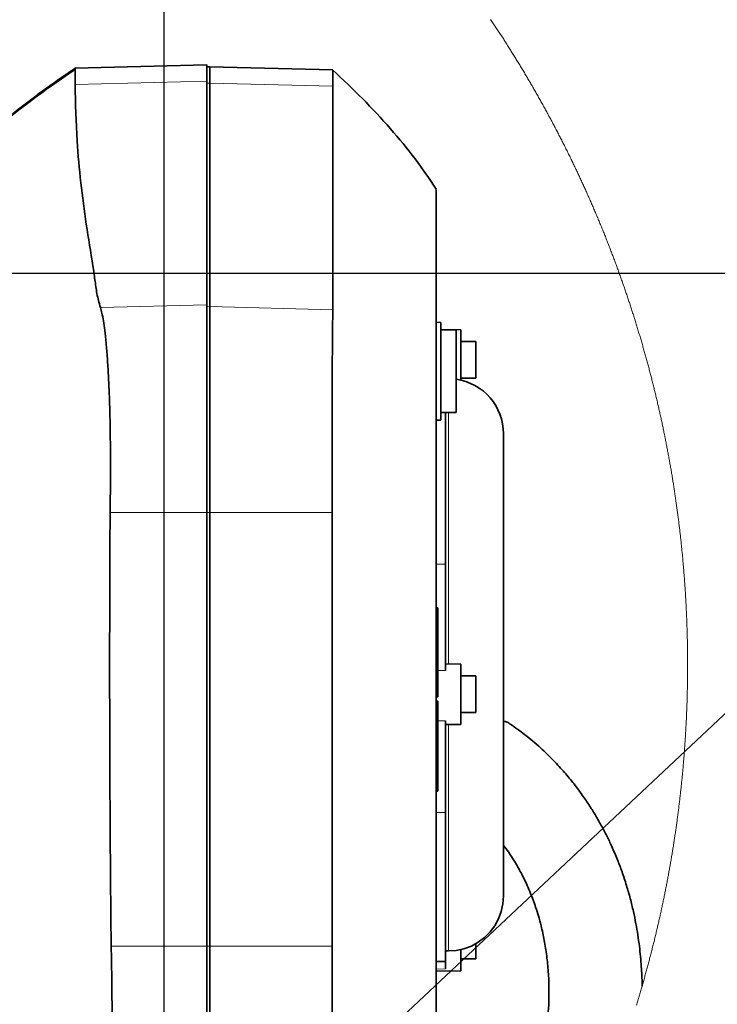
# Model space of a CAD drawing. Header units: millimetres. Extents: x 0 to 12115, y 0 to 8400.
# Tile 48 of 123: x 2033 to 2489, y 6601 to 7245. Entities that reach past the tile are written whole.
import ezdxf

# ---------------------------------------------------------------- set-up
doc = ezdxf.new("R2010")
doc.units = ezdxf.units.MM
doc.header["$LTSCALE"] = 20
doc.layers.add('SVART_TEXT', color=7, linetype='Continuous')
doc.styles.add('SLDTEXTSTYLE0', font='TXT', dxfattribs={"width": 0.605})
doc.dimstyles.new('SLDDIMSTYLE10', dxfattribs={"dimtxt": 70, "dimasz": 70, "dimexe": 0, "dimexo": 0.0625, "dimgap": 17.5, "dimtad": 1, "dimdec": 1, "dimlfac": 0.5, "dimrnd": 1e-09, "dimzin": 12, "dimdsep": 46, "dimtxsty": 'SLDTEXTSTYLE0', "dimsah": 1, "dimcen": 0.09, "dimadec": 0, "dimazin": 3, "dimtfac": 1, "dimtofl": 0, "dimtmove": 0, "dimatfit": 3, "dimfxl": 1, "dimfrac": 2, "dimtolj": 1, "dimtzin": 12, "dimarcsym": 0})
doc.dimstyles.new('SLDDIMSTYLE11', dxfattribs={"dimtxt": 70, "dimasz": 70, "dimexe": 0, "dimexo": 0.0625, "dimgap": 17.5, "dimtad": 0, "dimtih": 1, "dimtoh": 1, "dimdec": 1, "dimlfac": 0.5, "dimrnd": 1e-09, "dimzin": 12, "dimdsep": 46, "dimtxsty": 'SLDTEXTSTYLE0', "dimblk1": 'NONE', "dimsah": 1, "dimcen": 0, "dimadec": 0, "dimazin": 3, "dimtfac": 1, "dimtmove": 0, "dimatfit": 3, "dimldrblk": 'NONE', "dimfxl": 1, "dimfrac": 2, "dimtolj": 1, "dimtzin": 12, "dimarcsym": 0})
doc.dimstyles.new('SLDDIMSTYLE9', dxfattribs={"dimtxt": 70, "dimasz": 70, "dimexe": 0, "dimexo": 0.0625, "dimgap": 17.5, "dimtad": 1, "dimdec": 1, "dimlfac": 0.5, "dimrnd": 1e-09, "dimzin": 12, "dimdsep": 46, "dimtxsty": 'SLDTEXTSTYLE0', "dimsah": 1, "dimcen": 0.09, "dimadec": 0, "dimazin": 3, "dimtfac": 1, "dimtmove": 0, "dimatfit": 0, "dimfxl": 1, "dimfrac": 2, "dimtolj": 1, "dimtzin": 12, "dimarcsym": 0})

# ---------------------------------------------------------------- blocks, each defined once
blk = doc.blocks.new('_D_51')
at = {"color": 7, "linetype": 'Continuous', "lineweight": 0}
for p, q in [((1733.6, 6427.22), (1733.6, 7642.23)), ((1913.6, 7083.22), (1913.6, 7642.23)), ((1733.6, 7612.23), (1613.6, 7612.23)), ((1733.6, 7612.23), (1913.6, 7612.23)), ((1913.6, 7612.23), (2033.6, 7612.23))]:
    blk.add_line(p, q, dxfattribs=at)
at = {"color": 7, "linetype": 'Continuous', "lineweight": 18}
for points in [[(1733.6, 7612.23), (1663.6, 7622.23), (1663.6, 7602.23)], [(1913.6, 7612.23), (1983.6, 7602.23), (1983.6, 7622.23)]]:
    blk.add_solid(points, dxfattribs=at)
at = {"color": 7, "linetype": 'Continuous', "lineweight": 18, "insert": (1770.13, 7702.47), "char_height": 70, "attachment_point": 1, "style": 'SLDTEXTSTYLE0'}
blk.add_mtext('90', dxfattribs=at)
blk = doc.blocks.new('_D_53')
at = {"layer": 'SVART_TEXT'}
for p, q in [((1733.6, 6427.22), (1733.6, 7922.23)), ((2127.6, 6451.22), (2127.6, 7922.23)), ((2127.6, 7892.23), (1733.6, 7892.23))]:
    blk.add_line(p, q, dxfattribs=at)
for points in [[(1733.6, 7892.23), (1803.6, 7882.23), (1803.6, 7902.23)], [(2127.6, 7892.23), (2057.6, 7902.23), (2057.6, 7882.23)]]:
    blk.add_solid(points, dxfattribs=at)
at = {"layer": 'SVART_TEXT', "insert": (1850.39, 7982.47), "char_height": 70, "attachment_point": 1, "style": 'SLDTEXTSTYLE0'}
blk.add_mtext('197', dxfattribs=at)
blk = doc.blocks.new('_D_54')
at = {"layer": 'SVART_TEXT'}
for p, q in [((2785.29, 6447.22), (2785.29, 6665.29)), ((2131.6, 6447.22), (2815.29, 6447.22)), ((2785.29, 6447.22), (2785.29, 6423.22)), ((1737.6, 6423.22), (2815.29, 6423.22)), ((2785.29, 6423.22), (2785.29, 6303.22))]:
    blk.add_line(p, q, dxfattribs=at)
for points in [[(2785.29, 6447.22), (2795.29, 6517.22), (2775.29, 6517.22)], [(2785.29, 6423.22), (2775.29, 6353.22), (2795.29, 6353.22)]]:
    blk.add_solid(points, dxfattribs=at)
at = {"layer": 'SVART_TEXT', "insert": (2695.06, 6558.35), "char_height": 70, "attachment_point": 1, "rotation": 90, "style": 'SLDTEXTSTYLE0'}
blk.add_mtext('12', dxfattribs=at)
blk = doc.blocks.new('_D_56')
at = {"layer": 'SVART_TEXT'}
for p, q in [((1537.6, 7079.22), (3112.05, 7079.22)), ((3082.05, 7079.22), (3082.05, 6423.22)), ((1737.6, 6423.22), (3112.05, 6423.22))]:
    blk.add_line(p, q, dxfattribs=at)
for points in [[(3082.05, 7079.22), (3072.05, 7009.22), (3092.05, 7009.22)], [(3082.05, 6423.22), (3092.05, 6493.22), (3072.05, 6493.22)]]:
    blk.add_solid(points, dxfattribs=at)
at = {"layer": 'SVART_TEXT', "insert": (2991.82, 6671.01), "char_height": 70, "attachment_point": 1, "rotation": 90, "style": 'SLDTEXTSTYLE0'}
blk.add_mtext('328', dxfattribs=at)
blk = doc.blocks.new('SW_SYMBOL_HOLE_DEPTH')
at = {"layer": 'SVART_TEXT', "color": 0}
for p, q in [((0, 17500), (16000, 17500)), ((8000, 17500), (8000, 1500)), ((2000, 11100), (8000, 1500)), ((14000, 11100), (8000, 1500))]:
    blk.add_line(p, q, dxfattribs=at)
blk = doc.blocks.new('_D_58')
at = {"layer": 'SVART_TEXT'}
for p, q in [((2135.04, 6454.19), (2559.95, 6852.83)), ((2559.95, 6852.83), (2980.64, 6852.83)), ((2120.16, 6440.24), (2135.04, 6454.19))]:
    blk.add_line(p, q, dxfattribs=at)
blk.add_solid([(2135.04, 6454.19), (2192.93, 6494.8), (2179.25, 6509.38)], dxfattribs=at)
at = {"layer": 'SVART_TEXT', "xscale": 0.0045117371, "yscale": 0.0045117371, "zscale": 0.0045117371}
blk.add_blockref('SW_SYMBOL_HOLE_DEPTH', (2777, 6862.94), dxfattribs=at)
at = {"layer": 'SVART_TEXT', "char_height": 70, "attachment_point": 1, "style": 'SLDTEXTSTYLE0'}
for s, insert in [('M12', (2589.95, 6943.25)), ('19', (2873.69, 6943.25))]:
    blk.add_mtext(s, dxfattribs=dict(at, insert=insert))
blk = doc.blocks.new('_None')

msp = doc.modelspace()

# ---------------------------------------------------------------- linework, layer by layer
at = {"color": 7, "linetype": 'Continuous', "lineweight": 35}
for p, q in [((2069.829292, 7213.592217), (2067.362256, 7211.865113)), ((2155.602641, 7215.506242), (2069.319136, 7213.246749)), ((2155.602641, 7204.76477), (2155.602641, 7215.506242)), ((2157.602675, 7214.263366), (2155.602641, 7214.141057)), ((2237.953789, 7212.159322), (2157.602675, 7214.263366)), ((2157.602675, 7203.555749), (2157.602675, 7214.263366)), ((2155.602641, 7058.690236), (2155.602641, 7204.76477)), ((2157.602675, 7057.481454), (2157.602675, 7203.555749)), ((2305.602677, 6523.841665), (2305.602677, 7134.076999)), ((2155.602641, 6922.727511), (2155.602641, 7058.690236)), ((2157.602675, 6922.727511), (2157.602675, 7057.481454)), ((2308.602698, 7047.137187), (2305.602677, 7047.215627)), ((2308.602698, 7015.2158), (2308.602698, 7047.137187)), ((2321.60259, 7042.324231), (2308.602698, 7042.550967)), ((2318.602688, 7042.215751), (2308.602698, 7042.215751)), ((2318.602688, 6988.215611), (2318.602688, 7042.215751)), ((2321.60259, 7042.324231), (2321.60259, 7009.367393)), ((2331.6027, 7034.603522), (2321.60259, 7034.603522)), ((2331.6027, 7034.603522), (2331.6027, 7010.603354)), ((2308.602698, 6983.294175), (2308.602698, 7015.2158)), ((2321.60259, 7010.603354), (2331.6027, 7010.603354)), ((2308.602698, 6988.215611), (2318.602688, 6988.215611)), ((2311.6026, 6988.215611), (2311.6026, 6889.11681)), ((2305.602677, 6983.215735), (2308.602698, 6983.294175)), ((2155.602641, 6639.349268), (2155.602641, 6922.727511)), ((2157.602675, 6639.349268), (2157.602675, 6922.727511)), ((2311.6026, 6889.11681), (2311.6026, 6819.459365)), ((2306.602604, 6860.555695), (2305.602677, 6860.555695)), ((2306.602604, 6860.555695), (2306.602604, 6802.370713)), ((2321.60259, 6823.762105), (2311.6026, 6823.936747)), ((2321.60259, 6823.762105), (2321.60259, 6784.320758)), ((2331.6027, 6816.041396), (2321.60259, 6816.041396)), ((2331.6027, 6816.041396), (2331.6027, 6792.041467)), ((2306.602604, 6802.370713), (2305.602677, 6802.370713)), ((2306.602604, 6799.400733), (2305.602677, 6799.400733)), ((2306.602604, 6799.400733), (2306.602604, 6741.215752)), ((2321.60259, 6792.041467), (2331.6027, 6792.041467)), ((2311.6026, 6786.674307), (2311.6026, 6726.650641)), ((2311.6026, 6784.146116), (2321.60259, 6784.320758)), ((2306.602604, 6741.215752), (2305.602677, 6741.215752)), ((2305.602677, 6740.632341), (2306.602604, 6740.632341)), ((2306.602604, 6741.215752), (2306.602604, 6740.632341)), ((2311.6026, 6726.650641), (2311.6026, 6629.320429)), ((2155.602641, 6500.315712), (2155.602641, 6639.349268)), ((2157.602675, 6501.551912), (2157.602675, 6639.349268)), ((2321.60259, 6637.064026), (2321.60259, 6623.281525)), ((2331.6027, 6640.986965), (2331.6027, 6631.002233)), ((2311.6026, 6636.163877), (2313.602693, 6636.163877)), ((2321.60259, 6631.002233), (2331.6027, 6631.002233)), ((2305.602677, 6629.215763), (2311.6026, 6629.320429)), ((2311.6026, 6629.320429), (2311.6026, 6624.403761)), ((2305.602677, 6623.002217), (2321.60259, 6623.281525))]:
    msp.add_line(p, q, dxfattribs=at)
at = {"color": 8, "linetype": 'Continuous', "lineweight": 18}
for p, q in [((2155.602641, 7204.76477), (2069.417186, 7202.56965)), ((2157.602675, 7203.555749), (2155.602641, 7203.436778)), ((2238.036759, 7201.507256), (2157.602675, 7203.555749)), ((2155.602641, 7058.690236), (2085.930116, 7056.915687)), ((2157.602675, 7057.481454), (2155.602641, 7057.362483)), ((2238.032587, 7055.432961), (2157.602675, 7057.481454)), ((2313.602693, 6988.215611), (2313.602693, 6823.901818)), ((2155.602641, 6922.727511), (2092.283435, 6922.727511)), ((2157.602675, 6922.727511), (2155.602641, 6922.727511)), ((2237.509794, 6922.727511), (2157.602675, 6922.727511)), ((2311.6026, 6889.11681), (2305.602677, 6889.152453)), ((2311.6026, 6819.459365), (2306.602604, 6819.526957)), ((2311.6026, 6786.674307), (2306.602604, 6786.598132)), ((2313.602693, 6784.181045), (2313.602693, 6636.163877)), ((2311.6026, 6726.650641), (2305.602677, 6726.598428)), ((2155.602641, 6639.349268), (2092.986889, 6639.349268)), ((2157.602675, 6639.349268), (2155.602641, 6639.349268)), ((2237.509556, 6639.349268), (2157.602675, 6639.349268)), ((2311.6026, 6624.403761), (2305.602677, 6624.30589))]:
    msp.add_line(p, q, dxfattribs=at)
at = {"color": 7, "linetype": 'Continuous', "lineweight": 18, "flags": 128}
for points in [[(2470.018871, 6822.569178), (2470.019109, 6823.21565), (2470.018632, 6823.993013), (2470.01744, 6824.770258), (2470.015533, 6825.547622), (2470.012672, 6826.324866), (2470.009096, 6827.10223), (2470.004685, 6827.879475), (2469.99944, 6828.656719), (2469.993479, 6829.434083), (2469.986684, 6830.211328), (2469.979055, 6830.988572), (2469.97071, 6831.765817), (2469.961531, 6832.543061), (2469.951518, 6833.320306), (2469.94067, 6834.09755), (2469.929106, 6834.874795), (2469.916708, 6835.65192), (2469.903476, 6836.429165), (2469.889529, 6837.20629), (2469.874747, 6837.983416), (2469.85913, 6838.76066), (2469.842679, 6839.537785), (2469.825513, 6840.314792), (2469.807513, 6841.091917), (2469.788678, 6841.869042), (2469.769127, 6842.646049), (2469.748743, 6843.423055), (2469.727523, 6844.200061), (2469.70547, 6844.977067), (2469.682701, 6845.754073), (2469.659097, 6846.53096), (2469.634778, 6847.307966), (2469.609506, 6848.084853), (2469.583519, 6848.86174), (2469.556696, 6849.638508), (2469.529159, 6850.415276), (2469.500787, 6851.192162), (2469.471581, 6851.968811), (2469.44154, 6852.745579), (2469.410784, 6853.522227), (2469.379194, 6854.298876), (2469.346769, 6855.075524), (2469.313629, 6855.852173), (2469.279654, 6856.628702), (2469.244845, 6857.405231), (2469.209201, 6858.181761), (2469.172842, 6858.958171), (2469.135649, 6859.734581), (2469.097621, 6860.510991), (2469.058878, 6861.287282), (2469.019301, 6862.063573), (2468.978889, 6862.839864), (2468.937762, 6863.616035), (2468.8958, 6864.392207), (2468.853004, 6865.16826), (2468.809373, 6865.944431), (2468.765028, 6866.720484), (2468.719847, 6867.496417), (2468.673832, 6868.27235), (2468.627102, 6869.048284), (2468.579538, 6869.824098), (2468.531139, 6870.599912), (2468.482025, 6871.375607), (2468.432076, 6872.151301), (2468.381293, 6872.926996), (2468.329675, 6873.702572), (2468.277342, 6874.478028), (2468.224175, 6875.253604), (2468.170292, 6876.028941), (2468.115456, 6876.804398), (2468.059905, 6877.579616), (2468.003638, 6878.354953), (2467.946417, 6879.130171), (2467.888482, 6879.90527), (2467.829711, 6880.680368), (2467.770226, 6881.455348), (2467.709906, 6882.230328), (2467.648752, 6883.005188), (2467.586763, 6883.780048), (2467.524059, 6884.55479), (2467.46052, 6885.329531), (2467.396266, 6886.104153), (2467.331059, 6886.878655), (2467.265136, 6887.653158), (2467.198498, 6888.427661), (2467.130907, 6889.202044), (2467.0626, 6889.976309), (2466.993458, 6890.750454), (2466.923602, 6891.524599), (2466.852911, 6892.298744), (2466.781385, 6893.07277), (2466.709144, 6893.846677), (2466.636069, 6894.620464), (2466.562159, 6895.394252), (2466.487415, 6896.168039), (2466.411955, 6896.941588), (2466.335661, 6897.715137), (2466.258652, 6898.488687), (2466.180689, 6899.261997), (2466.10213, 6900.035308), (2466.022618, 6900.808619), (2465.94239, 6901.581691), (2465.861328, 6902.354763), (2465.779431, 6903.127835), (2465.696819, 6903.90055), (2465.613372, 6904.673503), (2465.529091, 6905.446218), (2465.444095, 6906.218932), (2465.358264, 6906.991408), (2465.271718, 6907.763885), (2465.184219, 6908.536122), (2465.096004, 6909.308598), (2465.007074, 6910.080598), (2464.91719, 6910.852836), (2464.826591, 6911.624835), (2464.735277, 6912.396596), (2464.643128, 6913.168595), (2464.550145, 6913.940118), (2464.456327, 6914.711879), (2464.361794, 6915.483401), (2464.266427, 6916.254685), (2464.170225, 6917.026208), (2464.073308, 6917.797254), (2463.975556, 6918.568538), (2463.877089, 6919.339583), (2463.777668, 6920.110391), (2463.677533, 6920.881198), (2463.576682, 6921.652005), (2463.474996, 6922.422574), (2463.372476, 6923.193143), (2463.269122, 6923.963473), (2463.165052, 6924.733804), (2463.060148, 6925.503896), (2462.954528, 6926.273988), (2462.848074, 6927.04408), (2462.740786, 6927.813933), (2462.632782, 6928.583787), (2462.523944, 6929.353402), (2462.414272, 6930.122779), (2462.303884, 6930.892394), (2462.192662, 6931.661532), (2462.080605, 6932.430671), (2461.967833, 6933.199809), (2461.854227, 6933.968709), (2461.739905, 6934.737609), (2461.624629, 6935.50627), (2461.508758, 6936.274932), (2461.391933, 6937.043355), (2461.274393, 6937.811778), (2461.156137, 6938.579963), (2461.036928, 6939.348147), (2460.917003, 6940.116094), (2460.796363, 6940.88404), (2460.67477, 6941.651748), (2460.55258, 6942.419455), (2460.429437, 6943.186925), (2460.305579, 6943.954156), (2460.180886, 6944.721387), (2460.055478, 6945.488618), (2459.929235, 6946.25561), (2459.802158, 6947.022365), (2459.674366, 6947.789119), (2459.545739, 6948.555634), (2459.416397, 6949.32215), (2459.28622, 6950.088428), (2459.155209, 6950.854705), (2459.023483, 6951.620744), (2458.890922, 6952.386783), (2458.757646, 6953.152345), (2458.623416, 6953.918145), (2458.488591, 6954.683469), (2458.352811, 6955.449031), (2458.216317, 6956.214116), (2458.079107, 6956.979201), (2457.941062, 6957.744287), (2457.802184, 6958.508895), (2457.66259, 6959.273742), (2457.522161, 6960.038112), (2457.380898, 6960.802482), (2457.23892, 6961.566852), (2457.096107, 6962.330745), (2456.952579, 6963.094638), (2456.808217, 6963.858531), (2456.66302, 6964.622186), (2456.517107, 6965.385602), (2456.370361, 6966.149018), (2456.222899, 6966.912196), (2456.074603, 6967.675136), (2455.925591, 6968.438075), (2455.775626, 6969.200776), (2455.625064, 6969.963239), (2455.473669, 6970.725701), (2455.321438, 6971.487925), (2455.168374, 6972.25015), (2455.014594, 6973.011897), (2454.860098, 6973.773883), (2454.704769, 6974.535392), (2454.548604, 6975.296901), (2454.391725, 6976.058171), (2454.234011, 6976.819203), (2454.075463, 6977.580235), (2453.916199, 6978.341029), (2453.75622, 6979.101823), (2453.595407, 6979.86214), (2453.433759, 6980.622457), (2453.271396, 6981.382773), (2453.108199, 6982.142613), (2452.944167, 6982.902453), (2452.779419, 6983.662055), (2452.613957, 6984.421657), (2452.44766, 6985.180781), (2452.280529, 6985.939906), (2452.112682, 6986.699031), (2451.944001, 6987.457679), (2451.774604, 6988.216327), (2451.604373, 6988.974736), (2451.433427, 6989.733146), (2451.261647, 6990.491078), (2451.089151, 6991.249011), (2450.915821, 6992.006705), (2450.741656, 6992.764399), (2450.566776, 6993.521617), (2450.391061, 6994.278834), (2450.214632, 6995.035813), (2450.037367, 6995.792792), (2449.859388, 6996.549294), (2449.680693, 6997.305797), (2449.501045, 6998.06206), (2449.320681, 6998.818086), (2449.139602, 6999.574111), (2448.957689, 7000.329898), (2448.77506, 7001.085446), (2448.591597, 7001.840756), (2448.4073, 7002.595828), (2448.222406, 7003.3509), (2448.036559, 7004.105494), (2447.849996, 7004.860089), (2447.662718, 7005.614446), (2447.474606, 7006.368802), (2447.285659, 7007.122682), (2447.095997, 7007.876561), (2446.905501, 7008.630202), (2446.714289, 7009.383605), (2446.522362, 7010.136769), (2446.329601, 7010.889695), (2446.136005, 7011.642621), (2445.941694, 7012.395308), (2445.746667, 7013.147757), (2445.550807, 7013.899968), (2445.354111, 7014.65194), (2445.156701, 7015.403674), (2444.958575, 7016.155408), (2444.759614, 7016.906665), (2444.55982, 7017.657922), (2444.35931, 7018.40894), (2444.158084, 7019.15972), (2443.956025, 7019.910262), (2443.75313, 7020.660565), (2443.549521, 7021.410869), (2443.345196, 7022.160695), (2443.140037, 7022.910521), (2442.934163, 7023.660109), (2442.727454, 7024.409459), (2442.52003, 7025.158332), (2442.311771, 7025.907443), (2442.102797, 7026.656077), (2441.892989, 7027.404473), (2441.682465, 7028.152631), (2441.471226, 7028.900788), (2441.259153, 7029.648469), (2441.046245, 7030.39615), (2440.832622, 7031.143592), (2440.618284, 7031.890557), (2440.403111, 7032.637523), (2440.187223, 7033.38425), (2439.9705, 7034.130738), (2439.753063, 7034.876988), (2439.534791, 7035.623), (2439.315803, 7036.369012), (2439.0961, 7037.114547), (2438.875563, 7037.859843), (2438.654191, 7038.604901), (2438.432105, 7039.349959), (2438.209302, 7040.094541), (2437.985785, 7040.839122), (2437.761314, 7041.583226), (2437.536247, 7042.327331), (2437.310345, 7043.070958), (2437.083728, 7043.814586), (2436.856277, 7044.557736), (2436.62811, 7045.300887), (2436.399109, 7046.043561), (2436.169393, 7046.786235), (2435.938962, 7047.52867), (2435.707695, 7048.270629), (2435.475714, 7049.012588), (2435.242898, 7049.754069), (2435.009367, 7050.495551), (2434.775121, 7051.236794), (2434.54004, 7051.977561), (2434.304125, 7052.718327), (2434.067614, 7053.458617), (2433.830268, 7054.198907), (2433.592088, 7054.93872), (2433.353312, 7055.678533), (2433.113582, 7056.417869), (2432.873256, 7057.157205), (2432.632096, 7057.896064), (2432.39022, 7058.634685), (2432.14751, 7059.373305), (2431.904085, 7060.111449), (2431.659825, 7060.849355), (2431.414969, 7061.587022), (2431.169159, 7062.32445), (2430.922754, 7063.061641), (2430.675514, 7063.798593), (2430.427558, 7064.535306), (2430.178769, 7065.271781), (2429.929264, 7066.007779), (2429.679043, 7066.743777), (2429.427989, 7067.479537), (2429.176219, 7068.21482), (2428.923733, 7068.950103), (2428.670413, 7069.684909), (2428.416378, 7070.419476), (2428.161509, 7071.153806), (2427.906044, 7071.887897), (2427.649624, 7072.621749), (2427.392609, 7073.355363), (2427.134759, 7074.0885), (2426.876194, 7074.821637), (2426.616914, 7075.554297), (2426.3568, 7076.286958), (2426.09597, 7077.019141), (2425.834424, 7077.751086), (2425.572045, 7078.482793), (2425.30895, 7079.214261), (2425.045021, 7079.945252), (2424.780495, 7080.676244), (2424.515135, 7081.406758), (2424.24906, 7082.137034), (2423.982151, 7082.86731), (2423.714526, 7083.596871), (2423.446186, 7084.326432), (2423.177011, 7085.055755), (2422.90724, 7085.7846), (2422.636635, 7086.513446), (2422.365196, 7087.241815), (2422.09316, 7087.969945), (2421.82029, 7088.697598), (2421.546705, 7089.425252), (2421.272285, 7090.152429), (2420.99715, 7090.879605), (2420.7213, 7091.606305), (2420.444734, 7092.332528), (2420.167334, 7093.058751), (2419.889338, 7093.784497), (2419.610388, 7094.510243), (2419.330842, 7095.235513), (2419.050462, 7095.960544), (2418.769486, 7096.685098), (2418.487556, 7097.409652), (2418.20503, 7098.133729), (2417.921669, 7098.857568), (2417.637594, 7099.58093), (2417.352803, 7100.304292), (2417.067297, 7101.027177), (2416.780956, 7101.749824), (2416.4939, 7102.472232), (2416.206129, 7103.194402), (2415.917642, 7103.916095), (2415.628321, 7104.637549), (2415.338404, 7105.358766), (2415.047653, 7106.079505), (2414.756067, 7106.800244), (2414.463885, 7107.520507), (2414.170868, 7108.240293), (2413.877137, 7108.960078), (2413.58269, 7109.679387), (2413.287528, 7110.398457), (2412.991531, 7111.11729), (2412.694938, 7111.835645), (2412.397511, 7112.553761), (2412.099369, 7113.27164), (2411.800392, 7113.98928), (2411.500819, 7114.706443), (2411.200411, 7115.423367), (2410.899289, 7116.140054), (2410.597451, 7116.856263), (2410.294898, 7117.572234), (2409.99151, 7118.287967), (2409.687526, 7119.003222), (2409.382708, 7119.718478), (2409.077175, 7120.433019), (2408.770926, 7121.147559), (2408.463962, 7121.861623), (2408.156164, 7122.575448), (2407.84765, 7123.288796), (2407.53854, 7124.002145), (2407.228596, 7124.714778), (2406.917937, 7125.427411), (2406.606443, 7126.139567), (2406.294353, 7126.851485), (2405.981429, 7127.562926), (2405.667908, 7128.274367), (2405.353553, 7128.985093), (2405.038483, 7129.695819), (2404.722698, 7130.406068), (2404.406197, 7131.11584), (2404.088862, 7131.825612), (2403.770931, 7132.534907), (2403.452165, 7133.243726), (2403.132803, 7133.952306), (2402.812607, 7134.660647), (2402.491696, 7135.368751), (2402.170069, 7136.076377), (2401.847727, 7136.783526), (2401.524551, 7137.490676), (2401.200778, 7138.19711), (2400.876291, 7138.903544), (2400.550969, 7139.609502), (2400.224931, 7140.315221), (2399.898298, 7141.020463), (2399.57083, 7141.725467), (2399.242647, 7142.429994), (2398.913748, 7143.134282), (2398.584135, 7143.838332), (2398.253806, 7144.541905), (2397.922642, 7145.24524), (2397.590883, 7145.948098), (2397.258408, 7146.650718), (2396.925099, 7147.35286), (2396.591194, 7148.054765), (2396.256454, 7148.756431), (2395.921118, 7149.45762), (2395.584948, 7150.158332), (2395.248063, 7150.859044), (2394.910462, 7151.559041), (2394.572265, 7152.259038), (2394.233234, 7152.95832), (2393.893487, 7153.657601), (2393.553026, 7154.356406), (2393.211849, 7155.054734), (2392.869956, 7155.752824), (2392.527349, 7156.450437), (2392.184026, 7157.147811), (2391.839988, 7157.844947), (2391.495235, 7158.541606), (2391.149766, 7159.237788), (2390.803583, 7159.933732), (2390.456684, 7160.629437), (2390.109069, 7161.324666), (2389.76074, 7162.019656), (2389.411576, 7162.714169), (2389.061816, 7163.408206), (2388.71134, 7164.102004), (2388.36015, 7164.795564), (2388.008244, 7165.488646), (2387.655623, 7166.181252), (2387.302287, 7166.87362), (2386.948235, 7167.565511), (2386.593468, 7168.257163), (2386.237986, 7168.948577), (2385.881789, 7169.639276), (2385.524876, 7170.329974), (2385.167367, 7171.019958), (2384.809024, 7171.709702), (2384.449966, 7172.399209), (2384.090192, 7173.088239), (2383.729823, 7173.77703), (2383.368618, 7174.465344), (2383.006818, 7175.153182), (2382.644184, 7175.840781), (2382.280953, 7176.527904), (2381.917007, 7177.214787), (2381.552227, 7177.901195), (2381.18685, 7178.587363), (2380.820758, 7179.273055), (2380.453951, 7179.95827), (2380.086429, 7180.643247), (2379.718192, 7181.327746), (2379.349358, 7182.012008), (2378.97969, 7182.695792), (2378.609307, 7183.3791), (2378.238327, 7184.062169), (2377.866633, 7184.744761), (2377.494104, 7185.427115), (2377.120979, 7186.108993), (2376.747138, 7186.790393), (2376.372583, 7187.471555), (2375.997431, 7188.15224), (2375.621445, 7188.832686), (2375.244744, 7189.512656), (2374.867446, 7190.192149), (2374.489434, 7190.871404), (2374.110706, 7191.550181), (2373.731263, 7192.228482), (2373.351104, 7192.906545), (2372.970231, 7193.58413), (2372.588761, 7194.261239), (2372.206457, 7194.938109), (2371.823556, 7195.614503), (2371.439941, 7196.290658), (2371.05561, 7196.966336), (2370.670564, 7197.641538), (2370.284922, 7198.316262), (2369.898446, 7198.990748), (2369.511373, 7199.664996), (2369.123585, 7200.338529), (2368.735082, 7201.011823), (2368.345983, 7201.68464), (2367.956049, 7202.357219), (2367.56552, 7203.029082), (2367.174275, 7203.700707), (2366.782315, 7204.372094), (2366.389759, 7205.043004), (2365.996368, 7205.713437), (2365.602381, 7206.383393), (2365.207679, 7207.053111), (2364.812262, 7207.722352), (2364.416249, 7208.391116), (2364.019401, 7209.059403), (2363.621957, 7209.727452), (2363.223798, 7210.395024), (2362.825043, 7211.062358), (2362.425454, 7211.728976), (2362.025268, 7212.395356), (2361.624367, 7213.061259), (2361.22287, 7213.726924), (2360.820539, 7214.391873), (2360.417612, 7215.056584), (2360.013969, 7215.721057), (2359.60973, 7216.384814), (2359.204657, 7217.048333), (2358.798988, 7217.711375), (2358.392603, 7218.37394), (2357.985623, 7219.036267), (2357.577927, 7219.697879), (2357.169516, 7220.359252), (2356.76039, 7221.020387), (2356.350667, 7221.680806), (2355.94023, 7222.340987), (2355.529077, 7223.000691), (2355.117328, 7223.659919), (2354.704864, 7224.318669), (2354.291685, 7224.977181), (2353.87779, 7225.634978), (2353.463299, 7226.292537), (2353.048093, 7226.949618), (2352.632291, 7227.606461), (2352.215774, 7228.262589), (2351.798542, 7228.918479), (2351.380594, 7229.573892), (2350.96205, 7230.228827), (2350.542791, 7230.883525), (2350.122936, 7231.537507), (2349.702365, 7232.191251), (2349.28108, 7232.844518), (2348.859198, 7233.497308), (2348.436601, 7234.149859), (2348.013289, 7234.801696), (2347.589381, 7235.453294), (2347.164757, 7236.104176), (2346.739419, 7236.754821), (2346.313484, 7237.405227), (2345.886834, 7238.054917), (2345.459588, 7238.704131), (2345.031626, 7239.353106), (2344.603069, 7240.001605), (2344.173677, 7240.649627), (2343.743808, 7241.297172), (2343.313105, 7241.94424), (2342.881806, 7242.590831), (2342.449911, 7243.237184), (2342.0173, 7243.882821), (2341.583974, 7244.52822), (2341.150053, 7245.173142)], [(2436.487086, 6600.672887), (2436.715729, 6601.415799), (2436.943657, 6602.15895), (2437.170751, 6602.902339), (2437.39713, 6603.645966), (2437.622793, 6604.389832), (2437.847621, 6605.133818), (2438.071616, 6605.87816), (2438.295014, 6606.622742), (2438.517458, 6607.367442), (2438.739307, 6608.1125), (2438.960321, 6608.857677), (2439.180501, 6609.603093), (2439.399965, 6610.348747), (2439.618714, 6611.09464), (2439.836628, 6611.840771), (2440.053709, 6612.58714), (2440.223582, 6613.172696), (2440.439351, 6613.919423), (2440.654404, 6614.666388), (2440.868623, 6615.413592), (2441.082127, 6616.161035), (2441.294796, 6616.908596), (2441.506751, 6617.656515), (2441.717989, 6618.404553), (2441.928394, 6619.15283), (2442.137964, 6619.901345), (2442.346818, 6620.64998), (2442.554958, 6621.398972), (2442.762263, 6622.148083), (2442.968853, 6622.897432), (2443.174608, 6623.64702), (2443.379648, 6624.396728), (2443.583853, 6625.146792), (2443.787343, 6625.896976), (2443.989999, 6626.647399), (2444.19194, 6627.397941), (2444.393046, 6628.14884), (2444.593437, 6628.899858), (2444.793112, 6629.651115), (2444.991953, 6630.402492), (2445.18996, 6631.154106), (2445.387251, 6631.905959), (2445.583708, 6632.658051), (2445.77945, 6633.410261), (2445.974476, 6634.16271), (2446.168668, 6634.915398), (2446.362026, 6635.668323), (2446.554668, 6636.421369), (2446.746595, 6637.174533), (2446.937687, 6637.928055), (2447.127945, 6638.681696), (2447.317488, 6639.435456), (2447.506196, 6640.189574), (2447.69419, 6640.943811), (2447.881467, 6641.698168), (2448.067911, 6642.452763), (2448.25352, 6643.207596), (2448.438413, 6643.962548), (2448.622472, 6644.717739), (2448.805816, 6645.473168), (2448.988326, 6646.228717), (2449.17012, 6646.984504), (2449.351079, 6647.74041), (2449.531324, 6648.496554), (2449.710734, 6649.252818), (2449.889429, 6650.00932), (2450.067289, 6650.765942), (2450.244434, 6651.522801), (2450.420744, 6652.2799), (2450.59622, 6653.037117), (2450.770981, 6653.794454), (2450.945027, 6654.552029), (2451.118119, 6655.309842), (2451.290615, 6656.067775), (2451.462276, 6656.825827), (2451.633103, 6657.584117), (2451.803215, 6658.342646), (2451.972492, 6659.101294), (2452.140934, 6659.860061), (2452.308662, 6660.619066), (2452.475674, 6661.378191), (2452.641852, 6662.137554), (2452.807195, 6662.897037), (2452.971823, 6663.656757), (2453.135736, 6664.416597), (2453.298695, 6665.176557), (2453.460939, 6665.936754), (2453.622468, 6666.697071), (2453.783162, 6667.457626), (2453.943021, 6668.218301), (2454.102166, 6668.979094), (2454.260595, 6669.740127), (2454.41807, 6670.501278), (2454.57495, 6671.262548), (2454.730875, 6672.024057), (2454.886086, 6672.785686), (2455.040581, 6673.547552), (2455.194242, 6674.309538), (2455.347068, 6675.071643), (2455.499179, 6675.833867), (2455.650456, 6676.59633), (2455.800898, 6677.358911), (2455.950625, 6678.121732), (2456.099637, 6678.884552), (2456.247814, 6679.647611), (2456.395156, 6680.410789), (2456.541665, 6681.174205), (2456.687458, 6681.93774), (2456.832535, 6682.701395), (2456.976779, 6683.465169), (2457.120187, 6684.229062), (2457.262881, 6684.993194), (2457.40474, 6685.757444), (2457.545764, 6686.521814), (2457.686074, 6687.286303), (2457.825549, 6688.051031), (2457.964308, 6688.815878), (2458.102233, 6689.580844), (2458.239324, 6690.345929), (2458.3757, 6691.111134), (2458.51124, 6691.876576), (2458.646066, 6692.642138), (2458.780057, 6693.407701), (2458.913214, 6694.173501), (2459.045656, 6694.93954), (2459.177263, 6695.705579), (2459.308155, 6696.471737), (2459.438212, 6697.238133), (2459.567435, 6698.004649), (2459.695942, 6698.771165), (2459.823616, 6699.537919), (2459.950573, 6700.304792), (2460.076578, 6701.071785), (2460.201986, 6701.838897), (2460.32644, 6702.606247), (2460.45018, 6703.373597), (2460.573204, 6704.141067), (2460.695274, 6704.908774), (2460.816629, 6705.676482), (2460.937269, 6706.444428), (2461.057074, 6707.212494), (2461.176045, 6707.980559), (2461.294301, 6708.748863), (2461.411602, 6709.517167), (2461.528308, 6710.285709), (2461.644061, 6711.054371), (2461.759098, 6711.823032), (2461.873419, 6712.591932), (2461.986907, 6713.360951), (2462.099559, 6714.129971), (2462.211378, 6714.899228), (2462.322481, 6715.668486), (2462.432749, 6716.437982), (2462.542303, 6717.207478), (2462.651021, 6717.977212), (2462.758906, 6718.746946), (2462.866075, 6719.5168), (2462.97241, 6720.286773), (2463.07791, 6721.056984), (2463.182695, 6721.827195), (2463.286645, 6722.597406), (2463.389761, 6723.367856), (2463.492162, 6724.138425), (2463.593729, 6724.908994), (2463.69446, 6725.679801), (2463.794477, 6726.450608), (2463.893659, 6727.221535), (2463.992007, 6727.99258), (2464.089639, 6728.763745), (2464.186437, 6729.535029), (2464.28252, 6730.306313), (2464.377768, 6731.077836), (2464.472182, 6731.849359), (2464.565761, 6732.621), (2464.658625, 6733.392761), (2464.750655, 6734.164522), (2464.841969, 6734.936521), (2464.932449, 6735.708521), (2465.022094, 6736.480639), (2465.110905, 6737.252758), (2465.199001, 6738.025115), (2465.286262, 6738.797472), (2465.372808, 6739.569948), (2465.458519, 6740.342544), (2465.543396, 6741.115139), (2465.627439, 6741.887973), (2465.710766, 6742.660687), (2465.793259, 6743.43364), (2465.875037, 6744.206593), (2465.955861, 6744.979666), (2466.036088, 6745.752857), (2466.115363, 6746.526168), (2466.193922, 6747.299479), (2466.271646, 6748.072789), (2466.348536, 6748.846338), (2466.424711, 6749.619887), (2466.500051, 6750.393556), (2466.574557, 6751.167224), (2466.648347, 6751.941011), (2466.721303, 6752.714918), (2466.793544, 6753.488825), (2466.864831, 6754.262851), (2466.935403, 6755.036996), (2467.005141, 6755.811141), (2467.074163, 6756.585405), (2467.142351, 6757.35967), (2467.209704, 6758.134053), (2467.276342, 6758.908437), (2467.342145, 6759.682939), (2467.407115, 6760.457561), (2467.471249, 6761.232183), (2467.534668, 6762.006925), (2467.597253, 6762.781666), (2467.659123, 6763.556526), (2467.720039, 6764.331387), (2467.78024, 6765.106366), (2467.839725, 6765.881465), (2467.898257, 6766.656564), (2467.956073, 6767.431663), (2468.013175, 6768.206881), (2468.069322, 6768.982099), (2468.124754, 6769.757436), (2468.179352, 6770.532892), (2468.233235, 6771.308229), (2468.286164, 6772.083805), (2468.338497, 6772.859261), (2468.389876, 6773.634956), (2468.44054, 6774.410532), (2468.490369, 6775.186227), (2468.539364, 6775.962041), (2468.587644, 6776.737855), (2468.635089, 6777.513669), (2468.6817, 6778.289602), (2468.727477, 6779.065536), (2468.772538, 6779.841469), (2468.816764, 6780.617521), (2468.860276, 6781.393574), (2468.902833, 6782.169745), (2468.944676, 6782.945917), (2468.985803, 6783.722089), (2469.025977, 6784.49838), (2469.065435, 6785.274671), (2469.104178, 6786.051081), (2469.141967, 6786.827372), (2469.179041, 6787.603782), (2469.215281, 6788.380311), (2469.250686, 6789.15684), (2469.285376, 6789.93325), (2469.319232, 6790.709899), (2469.352252, 6791.486428), (2469.384558, 6792.263077), (2469.416029, 6793.039725), (2469.446666, 6793.816493), (2469.476469, 6794.593142), (2469.505556, 6795.369909), (2469.533808, 6796.146677), (2469.561346, 6796.923564), (2469.587929, 6797.700332), (2469.613798, 6798.477219), (2469.638832, 6799.254106), (2469.66315, 6800.031112), (2469.686635, 6800.807999), (2469.709284, 6801.585005), (2469.7311, 6802.362011), (2469.7522, 6803.139017), (2469.772465, 6803.916023), (2469.791896, 6804.693149), (2469.810612, 6805.470155), (2469.828494, 6806.24728), (2469.845541, 6807.024405), (2469.861753, 6807.801531), (2469.87725, 6808.578656), (2469.891913, 6809.355782), (2469.905741, 6810.133026), (2469.918854, 6810.910151), (2469.931133, 6811.687396), (2469.942577, 6812.464641), (2469.953187, 6813.241885), (2469.963081, 6814.019011), (2469.972141, 6814.796255), (2469.980366, 6815.573619), (2469.987876, 6816.350863), (2469.994552, 6817.128108), (2470.000393, 6817.905353), (2470.005519, 6818.682716), (2470.009692, 6819.459961), (2470.013268, 6820.237205), (2470.015891, 6821.014569), (2470.017798, 6821.791814), (2470.018871, 6822.569178)]]:
    msp.add_lwpolyline(points, dxfattribs=at)
at = {"color": 7, "linetype": 'Continuous', "lineweight": 35, "flags": 128}
for points in [[(2313.602693, 6636.163877), (2318.725951, 6636.530207), (2323.745019, 6637.622045), (2328.557618, 6639.417098), (2333.065755, 6641.878651), (2337.177641, 6644.956873), (2340.809591, 6648.588822), (2343.887813, 6652.700708), (2346.349366, 6657.208846), (2348.144419, 6662.021444), (2349.236257, 6667.040513), (2349.602706, 6672.16389), (2349.602706, 6672.515915), (2349.602706, 6673.570679), (2349.602706, 6675.323174), (2349.602706, 6677.765296), (2349.602706, 6680.88548), (2349.602706, 6684.669183), (2349.602706, 6689.099), (2349.602706, 6694.15407), (2349.602706, 6699.810908), (2349.602706, 6706.043051), (2349.602706, 6712.821529), (2349.602706, 6720.114754), (2349.602706, 6727.88863), (2349.602706, 6736.107038), (2349.602706, 6744.731591), (2349.602706, 6753.721998), (2349.602706, 6763.036416), (2349.602706, 6772.631453), (2349.602706, 6782.462404), (2349.602706, 6792.483256), (2349.602706, 6802.647517), (2349.602706, 6812.907503), (2349.602706, 6823.21565), (2349.602706, 6833.523796), (2349.602706, 6843.783901), (2349.602706, 6853.948162), (2349.602706, 6863.969014), (2349.602706, 6873.799847), (2349.602706, 6883.394883), (2349.602706, 6892.70942), (2349.602706, 6901.699827), (2349.602706, 6910.324262), (2349.602706, 6918.542788), (2349.602706, 6926.316665), (2349.602706, 6933.609889), (2349.602706, 6940.388368), (2349.602706, 6946.620629), (2349.602706, 6952.277348), (2349.602706, 6957.332538), (2349.602706, 6961.762116), (2349.602706, 6965.546058), (2349.602706, 6968.666242), (2349.602706, 6971.108125), (2349.602706, 6972.86074), (2349.602706, 6973.915503), (2349.602706, 6974.267648)], [(2237.509556, 6639.349268), (2237.509973, 6740.78338), (2237.509794, 6922.727511)]]:
    msp.add_lwpolyline(points, dxfattribs=at)
at = {"color": 7, "linetype": 'Continuous', "lineweight": 35}
msp.add_arc((2313.6024, 6974.26726), 36.000306, 0.000616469, 82.016048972, dxfattribs=at)
for points, knots in [([(2069.351501, 7212.469266), (2062.8024, 7207.986171), (2049.522494, 7198.8956), (2030.510248, 7184.562179), (2012.544683, 7169.974613), (2001.606215, 7159.745808), (1996.30285, 7154.786513)], [0, 0, 0, 0, 0.255465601, 0.5180190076, 0.7663181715, 1, 1, 1, 1]), ([(2067.343898, 7211.891816), (2065.379418, 7210.550676), (2060.845027, 7207.455073), (2053.871164, 7202.532597), (2046.468244, 7197.178782), (2039.300004, 7191.842575), (2028.170185, 7183.294662), (2013.67242, 7171.595494), (2002.191149, 7160.876658), (1996.664293, 7155.716823)], [0, 0, 0, 0, 0.0789470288, 0.1822246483, 0.2833061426, 0.3821722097, 0.4788100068, 0.7491094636, 1, 1, 1, 1]), ([(2069.319136, 7213.246749), (2069.328745, 7212.982201), (2069.3673, 7211.920743), (2069.3741, 7209.79317), (2069.401436, 7206.498862), (2069.411446, 7204.001694), (2069.417186, 7202.56965)], [0, 0, 0, 0, 0.0743729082, 0.2984098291, 0.5976609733, 1, 1, 1, 1]), ([(2238.036759, 7201.507256), (2238.052599, 7203.571651), (2238.075955, 7206.615645), (2237.901851, 7210.104909), (2238.062512, 7211.587681), (2237.955089, 7212.058715), (2237.951882, 7212.072776)], [0, 0, 0, 0, 0.5851966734, 0.8628847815, 0.9959069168, 1, 1, 1, 1]), ([(2305.602677, 7134.316609), (2301.091007, 7140.95541), (2291.809384, 7154.613066), (2275.504612, 7174.216788), (2257.553822, 7193.620918), (2244.50288, 7205.933723), (2237.972803, 7212.094472)], [0, 0, 0, 0, 0.23293002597, 0.47919471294, 0.73941352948, 1, 1, 1, 1]), ([(2069.417186, 7202.56965), (2069.663491, 7190.264564), (2070.092283, 7168.842716), (2073.049022, 7138.4084), (2076.521592, 7111.195051), (2080.180316, 7090.132979), (2082.364752, 7075.014677), (2083.479144, 7065.856077), (2085.109075, 7059.910594), (2085.930116, 7056.915687)], [0, 0, 0, 0, 0.2513645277, 0.4375989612, 0.624415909, 0.8118402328, 0.8742165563, 0.9366393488, 1, 1, 1, 1]), ([(2238.032587, 7055.432961), (2238.034391, 7059.36202), (2238.037999, 7067.220217), (2238.036247, 7082.93669), (2238.037861, 7127.699063), (2238.037251, 7168.532298), (2238.036759, 7201.507256)], [0, 0, 0, 0, 0.0806930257, 0.1613876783, 0.3227769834, 1, 1, 1, 1]), ([(2085.930116, 7056.915687), (2086.277817, 7055.681481), (2087.08139, 7052.829103), (2087.948834, 7047.87518), (2088.884545, 7041.346334), (2089.751024, 7033.145835), (2090.553209, 7023.256582), (2091.23216, 7012.104993), (2091.772266, 6999.830312), (2092.172474, 6986.592709), (2092.439129, 6972.046973), (2092.547459, 6956.339406), (2092.510862, 6939.660865), (2092.359532, 6928.393432), (2092.283435, 6922.727511)], [0, 0, 0, 0, 0.0285647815, 0.0660161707, 0.1119511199, 0.1755922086, 0.2497571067, 0.3330874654, 0.4245893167, 0.5235993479, 0.6282633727, 0.7488423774, 0.8737033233, 1, 1, 1, 1]), ([(2237.509794, 6922.727511), (2237.504684, 6926.972395), (2237.494509, 6935.425205), (2237.486367, 6948.16415), (2237.486316, 6960.824973), (2237.492114, 6972.725242), (2237.505355, 6983.646403), (2237.522411, 6993.632806), (2237.545308, 7003.207543), (2237.575321, 7012.215236), (2237.609172, 7020.505702), (2237.65196, 7028.09393), (2237.699659, 7035.001765), (2237.769971, 7042.118046), (2237.846751, 7048.837983), (2237.978026, 7053.4967), (2238.032587, 7055.432961)], [0, 0, 0, 0, 0.09595926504, 0.19108309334, 0.28797470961, 0.38216791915, 0.46009878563, 0.53485700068, 0.60791937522, 0.67654442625, 0.73848468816, 0.7953338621, 0.84808558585, 0.89464538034, 0.95621239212, 1, 1, 1, 1]), ([(2092.283435, 6922.727511), (2092.212691, 6909.489586), (2092.0712, 6883.013375), (2091.955918, 6830.062251), (2092.019748, 6769.594339), (2092.332433, 6711.988366), (2092.657157, 6670.480003), (2092.876978, 6649.726193), (2092.986889, 6639.349268)], [0, 0, 0, 0, 0.14014394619, 0.28029170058, 0.56056264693, 0.78027955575, 0.8901395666, 1, 1, 1, 1]), ([(2349.602706, 6786.046551), (2349.621089, 6786.050699), (2350.370374, 6786.21979), (2351.709448, 6786.044321), (2352.743985, 6785.379153), (2353.147514, 6785.119698)], [0, 0, 0, 0, 0.0151088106, 0.6158354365, 1, 1, 1, 1]), ([(2440.223582, 6613.172696), (2440.224798, 6613.504023), (2440.240435, 6617.76268), (2439.764322, 6626.467082), (2438.56209, 6639.766089), (2436.697694, 6651.79049), (2434.574242, 6662.153104), (2432.535018, 6670.520538), (2430.067364, 6679.161151), (2427.256433, 6687.651707), (2424.056519, 6696.132985), (2420.726332, 6703.948469), (2417.181519, 6711.409878), (2413.698638, 6718.0856), (2409.955085, 6724.659093), (2405.829538, 6731.314299), (2400.844706, 6738.658197), (2395.130295, 6746.252039), (2388.54706, 6754.108976), (2381.153359, 6762.037028), (2372.356627, 6770.363621), (2362.978455, 6778.27574), (2356.219783, 6782.965341), (2353.136904, 6785.10444)], [0, 0, 0, 0, 0.0049589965, 0.0637396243, 0.1303512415, 0.2047861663, 0.2456989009, 0.2886518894, 0.3336555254, 0.3801601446, 0.4224735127, 0.4692979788, 0.5072683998, 0.5460865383, 0.581968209, 0.6204682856, 0.6632530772, 0.7147748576, 0.7626399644, 0.816615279, 0.8769264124, 0.9438616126, 1, 1, 1, 1]), ([(2349.602706, 6705.189155), (2350.692098, 6703.765377), (2353.739218, 6699.78295), (2357.843811, 6693.125086), (2361.877176, 6685.798832), (2364.912045, 6679.448728), (2367.173665, 6674.157695), (2369.020532, 6669.39756), (2370.742021, 6664.514885), (2372.508316, 6658.887926), (2374.464364, 6651.684084), (2376.369138, 6642.984581), (2377.968537, 6632.89742), (2379.014356, 6622.322488), (2379.439637, 6611.600089), (2379.261119, 6601.383988), (2378.633928, 6592.259247), (2377.745871, 6584.393982), (2376.652727, 6577.167895), (2375.155027, 6569.21614), (2372.963765, 6559.890021), (2369.740162, 6548.920292), (2365.351976, 6536.850102), (2360.527575, 6526.077724), (2355.845419, 6517.137272), (2352.082732, 6510.664728), (2348.545093, 6505.111681), (2345.440071, 6500.594354), (2342.506671, 6496.583236), (2339.317154, 6492.47145), (2335.358992, 6487.710189), (2330.414939, 6482.241085), (2324.61604, 6476.43565), (2318.414461, 6470.876973), (2312.377649, 6466.023477), (2306.843463, 6461.998402), (2302.285672, 6458.972974), (2298.499078, 6456.631642), (2294.892116, 6454.524284), (2290.382012, 6452.067451), (2284.548353, 6449.17985), (2277.795557, 6446.229395), (2270.200221, 6443.361259), (2261.822105, 6440.689915), (2252.117396, 6438.22939), (2240.890963, 6436.202051), (2228.110086, 6434.749715), (2219.041358, 6434.548852), (2214.285679, 6434.44352)], [0, 0, 0, 0, 0.0145028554, 0.0405657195, 0.0631800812, 0.0821723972, 0.0974919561, 0.1097371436, 0.1234861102, 0.1393824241, 0.157453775, 0.1838793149, 0.2114097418, 0.2400588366, 0.269826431, 0.2981995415, 0.3227043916, 0.3438166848, 0.3622373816, 0.3818360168, 0.4092846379, 0.439729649, 0.4743116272, 0.5131431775, 0.5351451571, 0.5559613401, 0.5737109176, 0.5884160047, 0.6003139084, 0.6139212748, 0.6305223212, 0.6504091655, 0.6735643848, 0.6968935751, 0.7177704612, 0.7362223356, 0.7522536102, 0.7620292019, 0.7722474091, 0.7860566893, 0.8035836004, 0.8249077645, 0.8456654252, 0.8692602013, 0.8960359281, 0.9266252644, 0.9615219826, 1, 1, 1, 1]), ([(2092.986889, 6639.349268), (2093.086794, 6634.885), (2093.285904, 6625.98778), (2093.471382, 6612.749588), (2093.572458, 6599.136072), (2093.556664, 6585.327222), (2093.402164, 6571.527752), (2093.10165, 6558.586854), (2092.649606, 6546.669016), (2092.063691, 6535.91842), (2091.354982, 6526.458012), (2090.521812, 6518.414676), (2089.618625, 6511.866406), (2088.657856, 6507.152429), (2087.808615, 6504.010178), (2087.054021, 6502.657292), (2086.74819, 6502.108977)], [0, 0, 0, 0, 0.0971728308, 0.1936639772, 0.2881069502, 0.3934283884, 0.494159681, 0.5884160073, 0.6751087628, 0.7536830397, 0.8227049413, 0.8815207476, 0.9296734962, 0.9663880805, 0.9863773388, 1, 1, 1, 1]), ([(2237.984366, 6503.645347), (2237.935413, 6504.610354), (2237.801402, 6507.252097), (2237.728735, 6512.249035), (2237.638431, 6518.910713), (2237.581334, 6527.008033), (2237.534607, 6536.290009), (2237.499075, 6546.871814), (2237.470724, 6558.62438), (2237.452546, 6571.396709), (2237.446833, 6585.025594), (2237.451466, 6599.342196), (2237.464004, 6614.164761), (2237.483604, 6627.561662), (2237.502152, 6635.986533), (2237.509556, 6639.349268)], [0, 0, 0, 0, 0.0213587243, 0.0584702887, 0.1104565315, 0.168642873, 0.237471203, 0.3156480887, 0.4025658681, 0.4972750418, 0.5979942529, 0.7038469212, 0.8137587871, 0.9256629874, 1, 1, 1, 1])]:
    msp.add_open_spline(points, degree=3, knots=knots, dxfattribs=at)

# ---------------------------------------------------------------- dimensions: what is measured, and where the dimension line sits
at = {"color": 7, "linetype": 'Continuous', "lineweight": 18}
dim = msp.add_linear_dim(base=(1913.602648, 7612.232681), p1=(1733.602648, 6423.215704), p2=(1913.602648, 7079.215704), dimstyle='SLDDIMSTYLE9', dxfattribs=at)
dim.commit()
dim.dimension.update_dxf_attribs({"geometry": '_D_51', "text_midpoint": (1823.602648, 7612.232681), "dimtype": 160})
at = {"layer": 'SVART_TEXT'}
dim = msp.add_linear_dim(base=(1733.602648, 7892.232681), p1=(2127.602648, 6447.215704), p2=(1733.602648, 6423.215704), dimstyle='SLDDIMSTYLE10', dxfattribs=at)
dim.commit()
dim.dimension.update_dxf_attribs({"geometry": '_D_53', "text_midpoint": (1930.602648, 7892.232681), "dimtype": 160})
for base, p1, dimstyle, picture, middle in [((3082.054357, 6423.215704), (1533.602648, 7079.215704), 'SLDDIMSTYLE10', '_D_56', (3082.054357, 6751.215704)), ((2785.292579, 6423.215704), (2127.602648, 6447.215704), 'SLDDIMSTYLE9', '_D_54', (2785.292579, 6611.820818))]:
    dim = msp.add_linear_dim(base=base, p1=p1, p2=(1733.602648, 6423.215704), angle=90, dimstyle=dimstyle, dxfattribs=at)
    dim.commit()
    dim.dimension.update_dxf_attribs({"geometry": picture, "text_midpoint": middle, "dimtype": 160})
dim = msp.add_diameter_dim_2p(p1=(2120.16382, 6440.236891), p2=(2135.041476, 6454.194518), text='M12{\\fGDT;x}19', dimstyle='SLDDIMSTYLE11', override={"dimpost": '<>'}, dxfattribs=at)
dim.commit()
dim.dimension.update_dxf_attribs({"geometry": '_D_58', "text_midpoint": (2785.292579, 6906.638273), "dimtype": 163})

doc.saveas('drawing.dxf')
